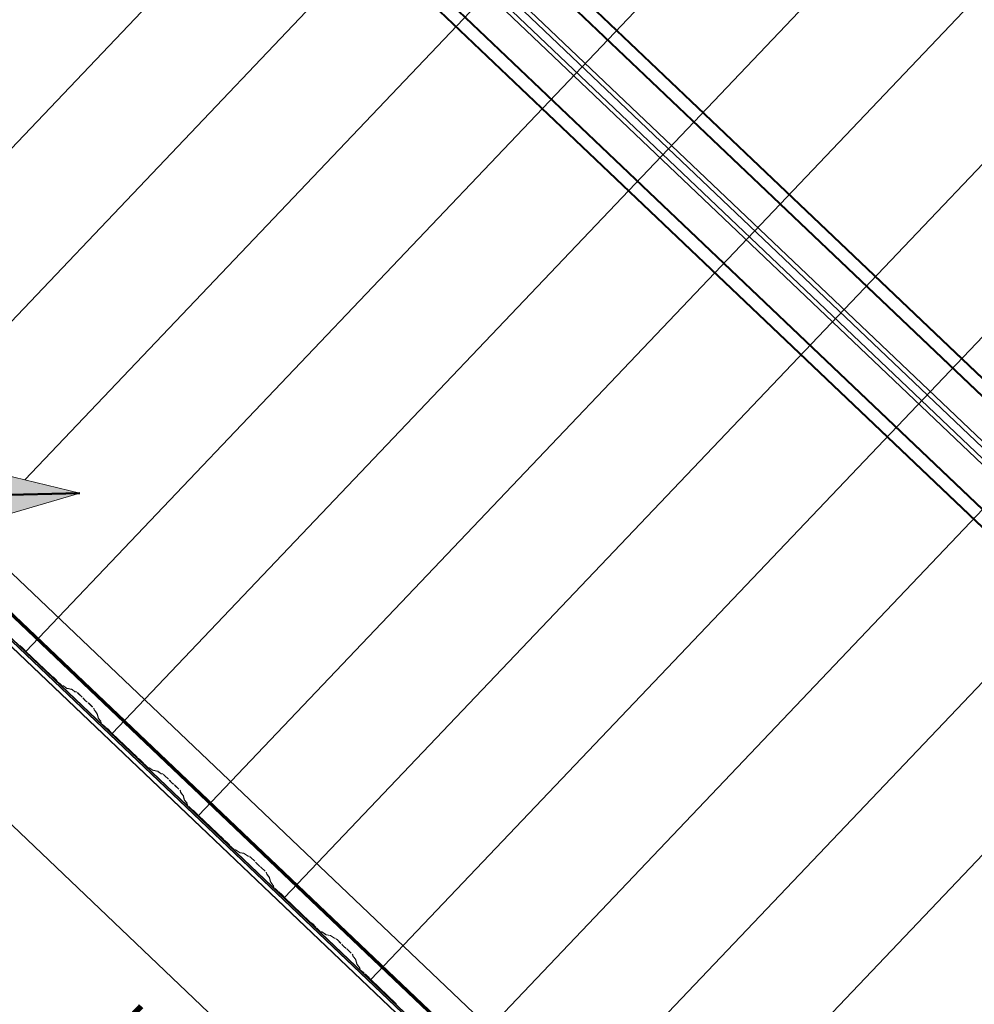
# Model space of a CAD drawing. Header units: metres. Extents: x 32343131.6 to 32343183.7, y 5699223.3 to 5699275.1.
# Tile 9 of 190: x 32343147.3 to 32343150.3, y 5699241.8 to 5699244.9. Entities that reach past the tile are written whole.
import ezdxf

# ---------------------------------------------------------------- set-up
doc = ezdxf.new("R2010")
doc.units = ezdxf.units.M
for name, color, linetype, lineweight in [('0-1', 7, 'Continuous', 5), ('A-ANNO-DIMS', 7, 'Continuous', 9), ('A-ANNO-DIMS-50', 7, 'Continuous', 9), ('A-DETL-GENF', 7, 'Continuous', 18)]:
    doc.layers.add(name, color=color, linetype=linetype, lineweight=lineweight)
for name, color, linetype, lineweight, true_color in [('A-DETL-GENF-3', 5, 'Continuous', 18, 0x0000ff), ('A-DETL-GENF-4', 5, 'Continuous', 50, 0x0000ff), ('A-ROOF-1', 7, 'Continuous', 5, 0xcccccc), ('E-POWR-CNDT-1', 5, 'Continuous', 70, 0x0000ff), ('G-IMPT-1', 5, 'Continuous', 25, 0x0000ff), ('S-BEAM-1', 7, 'Continuous', 5, 0xcccccc)]:
    doc.layers.add(name, color=color, linetype=linetype, lineweight=lineweight, true_color=true_color)
doc.styles.add('Arial', font='arial.ttf', dxfattribs={"height": 0.15})
doc.dimstyles.new('Blitzschutz', dxfattribs={"dimscale": 0.3048, "dimtxt": 0.153039, "dimasz": 0.492126, "dimexe": 0.393701, "dimexo": 0.0625, "dimgap": 0.287073, "dimtad": 1, "dimlfac": 100, "dimrnd": 0.01, "dimdsep": 46, "dimtxsty": 'Arial', "dimblk1": 'OBLIQUE', "dimblk2": 'OBLIQUE', "dimsah": 1, "dimcen": 0.09, "dimdle": 0.393701, "dimadec": 0, "dimazin": 0, "dimtfac": 1, "dimtdec": 4, "dimtix": 1, "dimtmove": 0, "dimatfit": 3, "dimfxl": 0.393701, "dimfxlon": 1, "dimtvp": 1, "dimtfill": 1, "dimtolj": 1, "dimtzin": 0, "dimarcsym": 2})

# ---------------------------------------------------------------- blocks, each defined once
blk = doc.blocks.new('Ortgang Hochpunkt - Ortgang Hochpunkt-3544340-TGA_190_LP5_GR_DA-TGA-01_G_')
at = {"layer": 'A-ROOF-1'}
for p, q in [((89.4753, -25.0355), (54.6993, 8.0497)), ((89.3588, -25.1579), (54.5828, 7.9273)), ((54.5837, 7.9281), (89.3597, -25.1571)), ((89.4753, -25.0355), (54.8986, 7.8602)), ((71.9592, -8.5851), (69.0733, -5.8395)), ((71.9558, -8.5809), (69.0777, -5.8427)), ((71.9503, -8.5695), (69.0902, -5.8484)), ((71.9494, -8.5674), (69.0924, -5.8493))]:
    blk.add_line(p, q, dxfattribs=at)
blk = doc.blocks.new('HEB Träger - 3883409-TGA_190_LP5_GR_DA-TGA-01_G_')
at = {"layer": 'S-BEAM-1'}
for p, q in [((91.234, -23.187), (56.458, 9.8982)), ((91.2355, -23.1853), (56.4595, 9.8999)), ((91.2055, -23.2169), (56.4295, 9.8683)), ((56.431, 9.8699), (91.207, -23.2153)), ((56.252, 9.6817), (91.028, -23.4035)), ((91.0295, -23.4018), (56.2535, 9.6834)), ((90.9995, -23.4334), (56.2235, 9.6518)), ((91.001, -23.4318), (56.2251, 9.6534)), ((76.6345, -9.4939), (70.8602, -4.0004)), ((76.6076, -9.5222), (70.8333, -4.0287)), ((76.6249, -9.504), (70.8506, -4.0105)), ((76.598, -9.5323), (70.8237, -4.0388))]:
    blk.add_line(p, q, dxfattribs=at)
blk = doc.blocks.new('ARC_190_LPX_FM_Stellplätze_rvt-1-TGA_190_LP5_GR_DA-TGA-01_G_')
at = {"layer": 'S-BEAM-1'}
for p, q in [((32343146.4925, 5699243.6873), (32343154.7548, 5699252.3718)), ((32343146.4925, 5699243.6873), (32343154.7548, 5699252.3718)), ((32343146.4926, 5699243.6874), (32343154.7549, 5699252.3719)), ((32343146.4926, 5699243.6874), (32343154.7549, 5699252.3719)), ((32343146.7642, 5699243.4288), (32343155.0265, 5699252.1133)), ((32343146.7642, 5699243.4288), (32343155.0265, 5699252.1133)), ((32343146.7643, 5699243.4289), (32343155.0266, 5699252.1134)), ((32343146.7643, 5699243.4289), (32343155.0266, 5699252.1134)), ((32343147.3043, 5699243.4524), (32343155.2983, 5699251.8549)), ((32343147.3043, 5699243.4524), (32343155.2983, 5699251.8549)), ((32343147.3043, 5699243.4524), (32343155.2982, 5699251.8548)), ((32343147.3043, 5699243.4524), (32343155.2982, 5699251.8548)), ((32343147.3076, 5699242.9118), (32343155.5699, 5699251.5964)), ((32343147.3076, 5699242.9118), (32343155.5699, 5699251.5964)), ((32343147.3077, 5699242.9119), (32343155.57, 5699251.5965)), ((32343147.3077, 5699242.9119), (32343155.57, 5699251.5965)), ((32343147.5793, 5699242.6534), (32343155.8416, 5699251.3379)), ((32343147.5793, 5699242.6534), (32343155.8416, 5699251.3379)), ((32343147.5794, 5699242.6535), (32343155.8416, 5699251.338)), ((32343147.5794, 5699242.6535), (32343155.8416, 5699251.338)), ((32343147.851, 5699242.3949), (32343156.1132, 5699251.0794)), ((32343147.851, 5699242.3949), (32343156.1132, 5699251.0794)), ((32343147.8511, 5699242.395), (32343156.1133, 5699251.0795)), ((32343147.8511, 5699242.395), (32343156.1133, 5699251.0795)), ((32343148.1227, 5699242.1365), (32343156.385, 5699250.821)), ((32343148.1227, 5699242.1365), (32343156.385, 5699250.821)), ((32343148.1227, 5699242.1364), (32343156.3849, 5699250.8209)), ((32343148.1227, 5699242.1364), (32343156.3849, 5699250.8209)), ((32343148.3943, 5699241.8779), (32343156.6566, 5699250.5624)), ((32343148.3943, 5699241.8779), (32343156.6566, 5699250.5624)), ((32343148.3944, 5699241.878), (32343156.6567, 5699250.5625)), ((32343148.3944, 5699241.878), (32343156.6567, 5699250.5625)), ((32343148.666, 5699241.6195), (32343156.9283, 5699250.304)), ((32343148.666, 5699241.6195), (32343156.9283, 5699250.304)), ((32343148.6661, 5699241.6195), (32343156.9284, 5699250.3041)), ((32343148.6661, 5699241.6195), (32343156.9284, 5699250.3041)), ((32343148.9377, 5699241.361), (32343157.2, 5699250.0455)), ((32343148.9377, 5699241.361), (32343157.2, 5699250.0455)), ((32343148.9378, 5699241.3611), (32343157.2001, 5699250.0456)), ((32343148.9378, 5699241.3611), (32343157.2001, 5699250.0456)), ((32343149.2094, 5699241.1025), (32343157.4717, 5699249.787)), ((32343149.2094, 5699241.1025), (32343157.4717, 5699249.787)), ((32343149.2095, 5699241.1026), (32343157.4718, 5699249.7871)), ((32343149.2095, 5699241.1026), (32343157.4718, 5699249.7871)), ((32343147.293, 5699242.9268), (32343147.2882, 5699242.9306)), ((32343147.289, 5699242.9298), (32343147.2937, 5699242.926)), ((32343147.2999, 5699242.9202), (32343147.3039, 5699242.9156)), ((32343147.3047, 5699242.915), (32343147.3007, 5699242.9195)), ((32343147.3077, 5699242.9119), (32343147.3076, 5699242.9118)), ((32343147.3076, 5699242.9118), (32343147.3077, 5699242.9119)), ((32343147.3076, 5699242.9118), (32343147.3864, 5699242.8369)), ((32343147.3865, 5699242.8369), (32343147.3077, 5699242.9119)), ((32343147.3944, 5699242.8303), (32343147.3897, 5699242.8341)), ((32343147.3904, 5699242.8333), (32343147.3951, 5699242.8295)), ((32343147.4013, 5699242.8237), (32343147.4053, 5699242.8191)), ((32343147.4061, 5699242.8185), (32343147.4021, 5699242.823)), ((32343147.409, 5699242.8153), (32343147.4165, 5699242.8082)), ((32343147.4166, 5699242.8083), (32343147.4091, 5699242.8154)), ((32343147.4257, 5699242.8036), (32343147.4212, 5699242.8045)), ((32343147.4223, 5699242.8035), (32343147.4268, 5699242.8026)), ((32343147.4359, 5699242.7964), (32343147.4267, 5699242.803)), ((32343147.4276, 5699242.8021), (32343147.4368, 5699242.7955)), ((32343147.4512, 5699242.793), (32343147.4367, 5699242.7959)), ((32343147.4378, 5699242.7949), (32343147.4522, 5699242.7919)), ((32343147.4614, 5699242.7857), (32343147.4522, 5699242.7924)), ((32343147.453, 5699242.7915), (32343147.4622, 5699242.7848)), ((32343147.4671, 5699242.7843), (32343147.4622, 5699242.7853)), ((32343147.4632, 5699242.7842), (32343147.4682, 5699242.7832)), ((32343147.4728, 5699242.7795), (32343147.4851, 5699242.7677)), ((32343147.4852, 5699242.7678), (32343147.4729, 5699242.7796)), ((32343147.4885, 5699242.7642), (32343147.4903, 5699242.762)), ((32343147.4913, 5699242.7612), (32343147.4895, 5699242.7634)), ((32343147.5007, 5699242.7527), (32343147.4985, 5699242.7543)), ((32343147.4993, 5699242.7534), (32343147.5016, 5699242.7517)), ((32343147.5053, 5699242.7485), (32343147.5177, 5699242.7368)), ((32343147.5177, 5699242.7369), (32343147.5054, 5699242.7486)), ((32343147.5217, 5699242.7323), (32343147.5229, 5699242.7275)), ((32343147.524, 5699242.7265), (32343147.5227, 5699242.7313)), ((32343147.5235, 5699242.7265), (32343147.5306, 5699242.7176)), ((32343147.5316, 5699242.7168), (32343147.5245, 5699242.7257)), ((32343147.5311, 5699242.7169), (32343147.5348, 5699242.7026)), ((32343147.5359, 5699242.7015), (32343147.5322, 5699242.7159)), ((32343147.5354, 5699242.7016), (32343147.5425, 5699242.6927)), ((32343147.5435, 5699242.6919), (32343147.5364, 5699242.7008)), ((32343147.543, 5699242.692), (32343147.5442, 5699242.6876)), ((32343147.5452, 5699242.6865), (32343147.5441, 5699242.6909)), ((32343147.5568, 5699242.675), (32343147.5492, 5699242.6821)), ((32343147.5492, 5699242.682), (32343147.5567, 5699242.6749)), ((32343147.5647, 5699242.6684), (32343147.5599, 5699242.6722)), ((32343147.5606, 5699242.6714), (32343147.5654, 5699242.6676)), ((32343147.5715, 5699242.6617), (32343147.5756, 5699242.6572)), ((32343147.5764, 5699242.6565), (32343147.5724, 5699242.6611)), ((32343147.5794, 5699242.6535), (32343147.5793, 5699242.6534)), ((32343147.5793, 5699242.6534), (32343147.5794, 5699242.6535)), ((32343147.5793, 5699242.6534), (32343147.6581, 5699242.5784)), ((32343147.6582, 5699242.5785), (32343147.5794, 5699242.6535)), ((32343147.6661, 5699242.5719), (32343147.6614, 5699242.5757)), ((32343147.6621, 5699242.5749), (32343147.6668, 5699242.5711)), ((32343147.673, 5699242.5652), (32343147.677, 5699242.5607)), ((32343147.6778, 5699242.56), (32343147.6738, 5699242.5646)), ((32343147.6807, 5699242.5569), (32343147.6882, 5699242.5497)), ((32343147.6883, 5699242.5498), (32343147.6808, 5699242.557)), ((32343147.6974, 5699242.5451), (32343147.6929, 5699242.546)), ((32343147.694, 5699242.545), (32343147.6984, 5699242.5441)), ((32343147.7076, 5699242.5379), (32343147.6984, 5699242.5446)), ((32343147.6992, 5699242.5436), (32343147.7084, 5699242.537)), ((32343147.7228, 5699242.5345), (32343147.7084, 5699242.5374)), ((32343147.7094, 5699242.5364), (32343147.7239, 5699242.5335)), ((32343147.7331, 5699242.5273), (32343147.7238, 5699242.5339)), ((32343147.7247, 5699242.533), (32343147.7339, 5699242.5263)), ((32343147.7388, 5699242.5258), (32343147.7339, 5699242.5268)), ((32343147.7349, 5699242.5258), (32343147.7399, 5699242.5248)), ((32343147.7445, 5699242.521), (32343147.7568, 5699242.5093)), ((32343147.7569, 5699242.5094), (32343147.7446, 5699242.5211)), ((32343147.7602, 5699242.5057), (32343147.762, 5699242.5035)), ((32343147.763, 5699242.5027), (32343147.7612, 5699242.5049)), ((32343147.7724, 5699242.4942), (32343147.7701, 5699242.4959)), ((32343147.771, 5699242.4949), (32343147.7733, 5699242.4933)), ((32343147.777, 5699242.49), (32343147.7893, 5699242.4783)), ((32343147.7894, 5699242.4784), (32343147.7771, 5699242.4901)), ((32343147.7933, 5699242.4739), (32343147.7946, 5699242.469)), ((32343147.7957, 5699242.468), (32343147.7944, 5699242.4729)), ((32343147.7952, 5699242.468), (32343147.8023, 5699242.4592)), ((32343147.8033, 5699242.4583), (32343147.7962, 5699242.4672)), ((32343147.8028, 5699242.4584), (32343147.8065, 5699242.4441)), ((32343147.8076, 5699242.4431), (32343147.8039, 5699242.4574)), ((32343147.8071, 5699242.4431), (32343147.8142, 5699242.4342)), ((32343147.8152, 5699242.4334), (32343147.8081, 5699242.4423)), ((32343147.8147, 5699242.4335), (32343147.8158, 5699242.4291)), ((32343147.8169, 5699242.4281), (32343147.8158, 5699242.4325)), ((32343147.8208, 5699242.4235), (32343147.8284, 5699242.4164)), ((32343147.8284, 5699242.4165), (32343147.8209, 5699242.4236)), ((32343147.8364, 5699242.4099), (32343147.8316, 5699242.4137)), ((32343147.8323, 5699242.4129), (32343147.8371, 5699242.4091)), ((32343147.8432, 5699242.4032), (32343147.8473, 5699242.3987)), ((32343147.8481, 5699242.398), (32343147.8441, 5699242.4026)), ((32343147.8511, 5699242.395), (32343147.851, 5699242.3949)), ((32343147.851, 5699242.3949), (32343147.8511, 5699242.395)), ((32343147.851, 5699242.3949), (32343147.9298, 5699242.3199)), ((32343147.9299, 5699242.32), (32343147.8511, 5699242.395)), ((32343147.9378, 5699242.3134), (32343147.9331, 5699242.3172)), ((32343147.9338, 5699242.3164), (32343147.9385, 5699242.3126)), ((32343147.9447, 5699242.3067), (32343147.9487, 5699242.3022)), ((32343147.9495, 5699242.3015), (32343147.9455, 5699242.3061)), ((32343147.9524, 5699242.2984), (32343147.9599, 5699242.2912)), ((32343147.96, 5699242.2913), (32343147.9525, 5699242.2985)), ((32343147.9691, 5699242.2867), (32343147.9646, 5699242.2876)), ((32343147.9657, 5699242.2865), (32343147.9701, 5699242.2856)), ((32343147.9793, 5699242.2794), (32343147.9701, 5699242.2861)), ((32343147.9709, 5699242.2852), (32343147.9801, 5699242.2785)), ((32343147.9945, 5699242.276), (32343147.9801, 5699242.279)), ((32343147.9811, 5699242.2779), (32343147.9956, 5699242.275)), ((32343148.0047, 5699242.2688), (32343147.9955, 5699242.2754)), ((32343147.9964, 5699242.2745), (32343148.0056, 5699242.2679)), ((32343148.0105, 5699242.2673), (32343148.0055, 5699242.2683)), ((32343148.0066, 5699242.2673), (32343148.0115, 5699242.2663)), ((32343148.0286, 5699242.2509), (32343148.0162, 5699242.2626)), ((32343148.0162, 5699242.2625), (32343148.0285, 5699242.2508)), ((32343148.0319, 5699242.2472), (32343148.0337, 5699242.245)), ((32343148.0347, 5699242.2442), (32343148.0329, 5699242.2464)), ((32343148.0441, 5699242.2357), (32343148.0418, 5699242.2374)), ((32343148.0427, 5699242.2365), (32343148.045, 5699242.2348)), ((32343148.0487, 5699242.2315), (32343148.061, 5699242.2198)), ((32343148.0611, 5699242.2199), (32343148.0488, 5699242.2316)), ((32343148.065, 5699242.2154), (32343148.0663, 5699242.2105)), ((32343148.0674, 5699242.2095), (32343148.0661, 5699242.2144)), ((32343148.0669, 5699242.2095), (32343148.074, 5699242.2007)), ((32343148.075, 5699242.1999), (32343148.0679, 5699242.2087)), ((32343148.0745, 5699242.1999), (32343148.0782, 5699242.1856)), ((32343148.0793, 5699242.1846), (32343148.0756, 5699242.1989)), ((32343148.0788, 5699242.1846), (32343148.0859, 5699242.1758)), ((32343148.0869, 5699242.1749), (32343148.0798, 5699242.1838)), ((32343148.0864, 5699242.175), (32343148.0875, 5699242.1706)), ((32343148.0886, 5699242.1696), (32343148.0875, 5699242.174)), ((32343148.0925, 5699242.1651), (32343148.1, 5699242.1579)), ((32343148.1001, 5699242.158), (32343148.0926, 5699242.1652)), ((32343148.1081, 5699242.1514), (32343148.1033, 5699242.1552)), ((32343148.104, 5699242.1544), (32343148.1088, 5699242.1506)), ((32343148.1149, 5699242.1448), (32343148.1189, 5699242.1402)), ((32343148.1198, 5699242.1395), (32343148.1157, 5699242.1441)), ((32343148.2016, 5699242.0615), (32343148.1227, 5699242.1365)), ((32343148.1227, 5699242.1365), (32343148.1227, 5699242.1364)), ((32343148.1227, 5699242.1364), (32343148.1227, 5699242.1365)), ((32343148.1227, 5699242.1364), (32343148.2015, 5699242.0614)), ((32343148.2095, 5699242.0549), (32343148.2047, 5699242.0587)), ((32343148.2054, 5699242.0579), (32343148.2102, 5699242.0541)), ((32343148.2163, 5699242.0483), (32343148.2204, 5699242.0437)), ((32343148.2212, 5699242.043), (32343148.2172, 5699242.0476)), ((32343148.2241, 5699242.0399), (32343148.2316, 5699242.0328)), ((32343148.2317, 5699242.0329), (32343148.2242, 5699242.04)), ((32343148.2408, 5699242.0282), (32343148.2363, 5699242.0291)), ((32343148.2374, 5699242.028), (32343148.2418, 5699242.0271)), ((32343148.251, 5699242.0209), (32343148.2417, 5699242.0276)), ((32343148.2426, 5699242.0267), (32343148.2518, 5699242.02)), ((32343148.2662, 5699242.0175), (32343148.2518, 5699242.0205)), ((32343148.2528, 5699242.0194), (32343148.2673, 5699242.0165)), ((32343148.2764, 5699242.0103), (32343148.2672, 5699242.017)), ((32343148.2681, 5699242.016), (32343148.2773, 5699242.0094)), ((32343148.2822, 5699242.0088), (32343148.2772, 5699242.0098)), ((32343148.2783, 5699242.0088), (32343148.2832, 5699242.0078)), ((32343148.2878, 5699242.004), (32343148.3002, 5699241.9923)), ((32343148.3003, 5699241.9924), (32343148.2879, 5699242.0041)), ((32343148.3036, 5699241.9887), (32343148.3054, 5699241.9865)), ((32343148.3063, 5699241.9857), (32343148.3045, 5699241.9879)), ((32343148.3158, 5699241.9772), (32343148.3135, 5699241.9789)), ((32343148.3144, 5699241.978), (32343148.3166, 5699241.9763)), ((32343148.3204, 5699241.9731), (32343148.3327, 5699241.9613)), ((32343148.3328, 5699241.9614), (32343148.3205, 5699241.9732)), ((32343148.3367, 5699241.9569), (32343148.338, 5699241.952)), ((32343148.339, 5699241.951), (32343148.3378, 5699241.9559)), ((32343148.3386, 5699241.9511), (32343148.3457, 5699241.9422)), ((32343148.3467, 5699241.9414), (32343148.3396, 5699241.9503)), ((32343148.3462, 5699241.9414), (32343148.3499, 5699241.9271)), ((32343148.3509, 5699241.9261), (32343148.3473, 5699241.9404)), ((32343148.3505, 5699241.9262), (32343148.3576, 5699241.9173)), ((32343148.3586, 5699241.9165), (32343148.3514, 5699241.9253)), ((32343148.3581, 5699241.9165), (32343148.3592, 5699241.9121)), ((32343148.3603, 5699241.9111), (32343148.3592, 5699241.9155)), ((32343148.3642, 5699241.9066), (32343148.3717, 5699241.8994)), ((32343148.3718, 5699241.8995), (32343148.3643, 5699241.9067)), ((32343148.3798, 5699241.8929), (32343148.375, 5699241.8967)), ((32343148.3757, 5699241.8959), (32343148.3805, 5699241.8921)), ((32343148.3866, 5699241.8863), (32343148.3906, 5699241.8817)), ((32343148.3915, 5699241.8811), (32343148.3874, 5699241.8856)), ((32343148.3944, 5699241.878), (32343148.3943, 5699241.8779)), ((32343148.3943, 5699241.8779), (32343148.3944, 5699241.878)), ((32343148.3943, 5699241.8779), (32343148.4732, 5699241.8029)), ((32343148.4733, 5699241.803), (32343148.3944, 5699241.878))]:
    blk.add_line(p, q, dxfattribs=at)
for centre, major_axis, ratio, start_param, end_param in [((32343147.2965, 5699242.9229), (-0.00543, 0.00517), 0.087156, 3.927882, 5.496895), ((32343147.2965, 5699242.9229), (-0.00435, 0.00414), 0.087156, 3.927883, 5.496895), ((32343147.308, 5699242.9123), (-0.00543, 0.00517), 0.087156, 0.786289, 1.570796), ((32343147.308, 5699242.9123), (-0.00435, 0.00414), 0.087156, 0.786287, 1.570796), ((32343147.3869, 5699242.8373), (-0.00543, 0.00517), 0.087156, 1.570796, 2.355306), ((32343147.3869, 5699242.8373), (-0.00435, 0.00414), 0.087156, 1.570796, 2.355302), ((32343147.398, 5699242.8264), (-0.00543, 0.00517), 0.087156, 3.927883, 5.496894), ((32343147.398, 5699242.8264), (-0.00435, 0.00414), 0.087156, 3.927881, 5.496896), ((32343147.4095, 5699242.8158), (-0.00543, 0.00517), 0.087156, 0.78629, 1.570796), ((32343147.4095, 5699242.8158), (-0.00435, 0.00414), 0.087156, 0.786288, 1.570796), ((32343147.417, 5699242.8087), (-0.00543, 0.00517), 0.087155, 1.570797, 3.003602), ((32343147.417, 5699242.8087), (-0.00435, 0.00414), 0.087155, 1.570797, 3.003605), ((32343147.431, 5699242.7984), (-0.00543, 0.00517), 0.087156, 5.711273, 6.145194), ((32343147.431, 5699242.7984), (-0.00435, 0.00414), 0.087156, 5.711276, 6.145196), ((32343147.4324, 5699242.8001), (-0.00435, 0.00414), 0.087156, 2.569683, 3.003604), ((32343147.4324, 5699242.8001), (-0.00543, 0.00517), 0.087156, 2.56968, 3.003607), ((32343147.4565, 5699242.7878), (-0.00543, 0.00517), 0.087156, 5.711273, 6.145194), ((32343147.4565, 5699242.7878), (-0.00435, 0.00414), 0.087156, 5.711277, 6.145196), ((32343147.4579, 5699242.7894), (-0.00435, 0.00414), 0.087156, 2.569684, 3.003604), ((32343147.4579, 5699242.7894), (-0.00543, 0.00517), 0.087155, 2.569681, 3.003605), ((32343147.4724, 5699242.7791), (-0.00543, 0.00517), 0.087156, 4.712389, 6.145196), ((32343147.4724, 5699242.7791), (-0.00435, 0.00414), 0.087156, 4.71239, 6.145196), ((32343147.4847, 5699242.7674), (-0.00435, 0.00414), 0.087156, 3.741008, 4.712389), ((32343147.4847, 5699242.7674), (-0.00543, 0.00517), 0.087155, 3.74101, 4.712389), ((32343147.4951, 5699242.758), (-0.00543, 0.00517), 0.087155, 0.599418, 2.542177), ((32343147.4951, 5699242.758), (-0.00435, 0.00414), 0.087155, 0.599417, 2.542176), ((32343147.505, 5699242.7481), (-0.00543, 0.00517), 0.087156, 4.712389, 5.683772), ((32343147.505, 5699242.7481), (-0.00435, 0.00414), 0.087156, 4.712389, 5.683768), ((32343147.5173, 5699242.7364), (-0.00435, 0.00414), 0.087156, 3.279585, 4.712389), ((32343147.5173, 5699242.7364), (-0.00543, 0.00517), 0.087156, 3.279581, 4.712389), ((32343147.5283, 5699242.7224), (-0.00543, 0.00517), 0.087156, 0.137989, 0.571916), ((32343147.5283, 5699242.7224), (-0.00435, 0.00414), 0.087156, 0.137993, 0.571912), ((32343147.5268, 5699242.7209), (-0.00435, 0.00414), 0.087156, 3.279578, 3.713505), ((32343147.5268, 5699242.7209), (-0.00543, 0.00517), 0.087156, 3.279581, 3.713501), ((32343147.5402, 5699242.6975), (-0.00543, 0.00517), 0.087156, 0.137989, 0.571913), ((32343147.5402, 5699242.6975), (-0.00435, 0.00414), 0.087155, 0.137994, 0.571912), ((32343147.5387, 5699242.696), (-0.00435, 0.00414), 0.087156, 3.27958, 3.713504), ((32343147.5387, 5699242.696), (-0.00543, 0.00517), 0.087156, 3.279582, 3.713509), ((32343147.5496, 5699242.6825), (-0.00543, 0.00517), 0.087156, 0.137989, 1.570796), ((32343147.5496, 5699242.6825), (-0.00435, 0.00414), 0.087156, 0.137991, 1.570796), ((32343147.5571, 5699242.6753), (-0.00543, 0.00517), 0.087156, 1.570796, 2.355307), ((32343147.5571, 5699242.6753), (-0.00435, 0.00414), 0.087156, 1.570797, 2.355303), ((32343147.5682, 5699242.6644), (-0.00543, 0.00517), 0.087156, 3.927882, 5.496895), ((32343147.5682, 5699242.6644), (-0.00435, 0.00414), 0.087156, 3.927882, 5.496895), ((32343147.5797, 5699242.6538), (-0.00543, 0.00517), 0.087156, 0.78629, 1.570796), ((32343147.5797, 5699242.6538), (-0.00435, 0.00414), 0.087156, 0.786288, 1.570796), ((32343147.6585, 5699242.5788), (-0.00543, 0.00517), 0.087156, 1.570796, 2.355306), ((32343147.6585, 5699242.5788), (-0.00435, 0.00414), 0.087156, 1.570796, 2.355302), ((32343147.6696, 5699242.5679), (-0.00543, 0.00517), 0.087156, 3.927883, 5.496893), ((32343147.6696, 5699242.5679), (-0.00435, 0.00414), 0.087155, 3.927883, 5.496896), ((32343147.6812, 5699242.5573), (-0.00543, 0.00517), 0.087156, 0.78629, 1.570796), ((32343147.6812, 5699242.5573), (-0.00435, 0.00414), 0.087156, 0.786289, 1.570796), ((32343147.6887, 5699242.5502), (-0.00543, 0.00517), 0.087156, 1.570797, 3.003603), ((32343147.6887, 5699242.5502), (-0.00435, 0.00414), 0.087155, 1.570797, 3.003604), ((32343147.7027, 5699242.54), (-0.00543, 0.00517), 0.087156, 5.711273, 6.145194), ((32343147.7027, 5699242.54), (-0.00435, 0.00414), 0.087156, 5.711277, 6.145196), ((32343147.7041, 5699242.5416), (-0.00435, 0.00414), 0.087156, 2.569683, 3.003604), ((32343147.7041, 5699242.5416), (-0.00543, 0.00517), 0.087156, 2.569681, 3.003603), ((32343147.7282, 5699242.5293), (-0.00543, 0.00517), 0.087156, 5.711273, 6.145196), ((32343147.7282, 5699242.5293), (-0.00435, 0.00414), 0.087156, 5.711277, 6.145196), ((32343147.7296, 5699242.5309), (-0.00435, 0.00414), 0.087156, 2.569684, 3.003604), ((32343147.7296, 5699242.5309), (-0.00543, 0.00517), 0.087156, 2.56968, 3.003603), ((32343147.7441, 5699242.5206), (-0.00543, 0.00517), 0.087156, 4.712389, 6.145196), ((32343147.7441, 5699242.5206), (-0.00435, 0.00414), 0.087156, 4.712389, 6.145196), ((32343147.7564, 5699242.5089), (-0.00435, 0.00414), 0.087156, 3.741008, 4.712389), ((32343147.7564, 5699242.5089), (-0.00543, 0.00517), 0.087156, 3.74101, 4.712389), ((32343147.7668, 5699242.4995), (-0.00543, 0.00517), 0.087156, 0.599417, 2.542176), ((32343147.7668, 5699242.4995), (-0.00435, 0.00414), 0.087155, 0.599417, 2.542175), ((32343147.7767, 5699242.4896), (-0.00543, 0.00517), 0.087156, 4.712389, 5.683772), ((32343147.7767, 5699242.4896), (-0.00435, 0.00414), 0.087156, 4.712389, 5.683768), ((32343147.789, 5699242.4779), (-0.00435, 0.00414), 0.087156, 3.279584, 4.712389), ((32343147.789, 5699242.4779), (-0.00543, 0.00517), 0.087156, 3.279581, 4.712389), ((32343147.8, 5699242.4639), (-0.00543, 0.00517), 0.087156, 0.137989, 0.571908), ((32343147.8, 5699242.4639), (-0.00435, 0.00414), 0.087156, 0.137991, 0.571912), ((32343147.7985, 5699242.4624), (-0.00435, 0.00414), 0.087156, 3.279579, 3.713505), ((32343147.7985, 5699242.4624), (-0.00543, 0.00517), 0.087156, 3.279581, 3.713502), ((32343147.8119, 5699242.439), (-0.00543, 0.00517), 0.087156, 0.137989, 0.571913), ((32343147.8119, 5699242.439), (-0.00435, 0.00414), 0.087155, 0.137992, 0.571912), ((32343147.8104, 5699242.4375), (-0.00435, 0.00414), 0.087156, 3.27958, 3.713505), ((32343147.8104, 5699242.4375), (-0.00543, 0.00517), 0.087156, 3.279581, 3.713505), ((32343147.8213, 5699242.424), (-0.00543, 0.00517), 0.087156, 0.137989, 1.570796), ((32343147.8213, 5699242.424), (-0.00435, 0.00414), 0.087156, 0.13799, 1.570796), ((32343147.8288, 5699242.4169), (-0.00435, 0.00414), 0.087155, 1.570797, 2.355303), ((32343147.8288, 5699242.4169), (-0.00543, 0.00517), 0.087155, 1.570797, 2.355303), ((32343147.8399, 5699242.4059), (-0.00543, 0.00517), 0.087156, 3.927882, 5.496896), ((32343147.8399, 5699242.4059), (-0.00435, 0.00414), 0.087156, 3.92788, 5.496895), ((32343147.8514, 5699242.3954), (-0.00543, 0.00517), 0.087156, 0.78629, 1.570796), ((32343147.8514, 5699242.3954), (-0.00435, 0.00414), 0.087156, 0.786288, 1.570796), ((32343147.9302, 5699242.3204), (-0.00543, 0.00517), 0.087156, 1.570797, 2.355305), ((32343147.9302, 5699242.3204), (-0.00435, 0.00414), 0.087156, 1.570796, 2.355302), ((32343147.9413, 5699242.3094), (-0.00543, 0.00517), 0.087156, 3.927883, 5.496893), ((32343147.9413, 5699242.3094), (-0.00435, 0.00414), 0.087156, 3.927884, 5.496895), ((32343147.9528, 5699242.2989), (-0.00543, 0.00517), 0.087155, 0.78629, 1.570796), ((32343147.9528, 5699242.2989), (-0.00435, 0.00414), 0.087156, 0.786289, 1.570796), ((32343147.9604, 5699242.2917), (-0.00543, 0.00517), 0.087156, 1.570796, 3.003607), ((32343147.9604, 5699242.2917), (-0.00435, 0.00414), 0.087155, 1.570796, 3.003604), ((32343147.9744, 5699242.2815), (-0.00543, 0.00517), 0.087155, 5.711273, 6.145198), ((32343147.9744, 5699242.2815), (-0.00435, 0.00414), 0.087156, 5.711277, 6.145196), ((32343147.9758, 5699242.2831), (-0.00435, 0.00414), 0.087156, 2.569684, 3.003604), ((32343147.9758, 5699242.2831), (-0.00543, 0.00517), 0.087156, 2.569681, 3.003603), ((32343147.9999, 5699242.2708), (-0.00543, 0.00517), 0.087156, 5.711273, 6.145196), ((32343147.9999, 5699242.2708), (-0.00435, 0.00414), 0.087156, 5.711276, 6.145196), ((32343148.0013, 5699242.2725), (-0.00435, 0.00414), 0.087156, 2.569683, 3.003604), ((32343148.0013, 5699242.2725), (-0.00543, 0.00517), 0.087156, 2.569681, 3.003603), ((32343148.0158, 5699242.2621), (-0.00543, 0.00517), 0.087156, 4.712389, 6.145196), ((32343148.0158, 5699242.2621), (-0.00435, 0.00414), 0.087156, 4.712389, 6.145196), ((32343148.0281, 5699242.2504), (-0.00435, 0.00414), 0.087156, 3.741008, 4.712389), ((32343148.0281, 5699242.2504), (-0.00543, 0.00517), 0.087156, 3.74101, 4.712389), ((32343148.0384, 5699242.241), (-0.00543, 0.00517), 0.087156, 0.599417, 2.542174), ((32343148.0384, 5699242.241), (-0.00435, 0.00414), 0.087156, 0.599417, 2.542176), ((32343148.0483, 5699242.2312), (-0.00543, 0.00517), 0.087156, 4.712389, 5.68377), ((32343148.0483, 5699242.2312), (-0.00435, 0.00414), 0.087156, 4.712389, 5.683768), ((32343148.0607, 5699242.2194), (-0.00435, 0.00414), 0.087156, 3.279583, 4.712389), ((32343148.0607, 5699242.2194), (-0.00543, 0.00517), 0.087156, 3.279581, 4.712389), ((32343148.0717, 5699242.2055), (-0.00543, 0.00517), 0.087155, 0.137989, 0.571912), ((32343148.0717, 5699242.2055), (-0.00435, 0.00414), 0.087156, 0.137992, 0.571912), ((32343148.0702, 5699242.204), (-0.00435, 0.00414), 0.087156, 3.279576, 3.713505), ((32343148.0702, 5699242.204), (-0.00543, 0.00517), 0.087156, 3.279581, 3.713503), ((32343148.0836, 5699242.1805), (-0.00543, 0.00517), 0.087156, 0.137989, 0.571912), ((32343148.0836, 5699242.1805), (-0.00435, 0.00414), 0.087156, 0.13799, 0.571912), ((32343148.0821, 5699242.179), (-0.00435, 0.00414), 0.087155, 3.279579, 3.713505), ((32343148.0821, 5699242.179), (-0.00543, 0.00517), 0.087156, 3.279581, 3.713504), ((32343148.093, 5699242.1655), (-0.00543, 0.00517), 0.087156, 0.137989, 1.570796), ((32343148.093, 5699242.1655), (-0.00435, 0.00414), 0.087156, 0.137987, 1.570796), ((32343148.1005, 5699242.1584), (-0.00543, 0.00517), 0.087155, 1.570797, 2.355301), ((32343148.1005, 5699242.1584), (-0.00435, 0.00414), 0.087155, 1.570797, 2.355303), ((32343148.1116, 5699242.1474), (-0.00543, 0.00517), 0.087155, 3.927883, 5.496897), ((32343148.1116, 5699242.1474), (-0.00435, 0.00414), 0.087155, 3.927883, 5.496896), ((32343148.1231, 5699242.1369), (-0.00543, 0.00517), 0.087155, 0.78629, 1.570796), ((32343148.1231, 5699242.1369), (-0.00435, 0.00414), 0.087156, 0.786291, 1.570796), ((32343148.2019, 5699242.0619), (-0.00543, 0.00517), 0.087156, 1.570796, 2.3553), ((32343148.2019, 5699242.0619), (-0.00435, 0.00414), 0.087156, 1.570797, 2.355303), ((32343148.213, 5699242.0509), (-0.00543, 0.00517), 0.087156, 3.927883, 5.496897), ((32343148.213, 5699242.0509), (-0.00435, 0.00414), 0.087156, 3.927884, 5.496896), ((32343148.2245, 5699242.0404), (-0.00543, 0.00517), 0.087155, 0.786291, 1.570796), ((32343148.2245, 5699242.0404), (-0.00435, 0.00414), 0.087155, 0.78629, 1.570797), ((32343148.232, 5699242.0332), (-0.00543, 0.00517), 0.087156, 1.570796, 3.003603), ((32343148.232, 5699242.0332), (-0.00435, 0.00414), 0.087156, 1.570796, 3.003604), ((32343148.2461, 5699242.023), (-0.00543, 0.00517), 0.087155, 5.711274, 6.145198), ((32343148.2461, 5699242.023), (-0.00435, 0.00414), 0.087156, 5.711273, 6.145196), ((32343148.2475, 5699242.0246), (-0.00435, 0.00414), 0.087156, 2.569684, 3.003604), ((32343148.2475, 5699242.0246), (-0.00543, 0.00517), 0.087156, 2.56968, 3.003603), ((32343148.2715, 5699242.0124), (-0.00543, 0.00517), 0.087155, 5.711274, 6.145198), ((32343148.2715, 5699242.0124), (-0.00435, 0.00414), 0.087156, 5.711272, 6.145196), ((32343148.273, 5699242.014), (-0.00435, 0.00414), 0.087156, 2.569683, 3.003604), ((32343148.273, 5699242.014), (-0.00543, 0.00517), 0.087156, 2.569681, 3.003603), ((32343148.2875, 5699242.0037), (-0.00543, 0.00517), 0.087156, 4.712389, 6.145195), ((32343148.2875, 5699242.0037), (-0.00435, 0.00414), 0.087156, 4.712389, 6.145196), ((32343148.2998, 5699241.9919), (-0.00435, 0.00414), 0.087156, 3.741008, 4.712389), ((32343148.2998, 5699241.9919), (-0.00543, 0.00517), 0.087156, 3.741009, 4.712389), ((32343148.3101, 5699241.9825), (-0.00543, 0.00517), 0.087156, 0.599417, 2.54217), ((32343148.3101, 5699241.9825), (-0.00435, 0.00414), 0.087156, 0.599418, 2.542175), ((32343148.32, 5699241.9727), (-0.00543, 0.00517), 0.087156, 4.712389, 5.683766), ((32343148.32, 5699241.9727), (-0.00435, 0.00414), 0.087156, 4.712389, 5.683767), ((32343148.3324, 5699241.961), (-0.00435, 0.00414), 0.087155, 3.279586, 4.71239), ((32343148.3324, 5699241.961), (-0.00543, 0.00517), 0.087155, 3.279582, 4.71239), ((32343148.3434, 5699241.947), (-0.00543, 0.00517), 0.087156, 0.137989, 0.57191), ((32343148.3434, 5699241.947), (-0.00435, 0.00414), 0.087156, 0.137988, 0.571912), ((32343148.3418, 5699241.9455), (-0.00435, 0.00414), 0.087156, 3.279584, 3.713505), ((32343148.3418, 5699241.9455), (-0.00543, 0.00517), 0.087155, 3.279582, 3.713504), ((32343148.3553, 5699241.9221), (-0.00543, 0.00517), 0.087156, 0.137989, 0.571913), ((32343148.3553, 5699241.9221), (-0.00435, 0.00414), 0.087156, 0.137986, 0.571912), ((32343148.3537, 5699241.9206), (-0.00435, 0.00414), 0.087155, 3.279577, 3.713505), ((32343148.3537, 5699241.9206), (-0.00543, 0.00517), 0.087156, 3.279581, 3.713503), ((32343148.3647, 5699241.9071), (-0.00543, 0.00517), 0.087156, 0.137989, 1.570796), ((32343148.3647, 5699241.9071), (-0.00435, 0.00414), 0.087156, 0.137988, 1.570796), ((32343148.3722, 5699241.8999), (-0.00543, 0.00517), 0.087155, 1.570797, 2.355302), ((32343148.3722, 5699241.8999), (-0.00435, 0.00414), 0.087155, 1.570797, 2.355303), ((32343148.3833, 5699241.8889), (-0.00543, 0.00517), 0.087155, 3.927883, 5.496896), ((32343148.3833, 5699241.8889), (-0.00435, 0.00414), 0.087155, 3.927887, 5.496896), ((32343148.3948, 5699241.8784), (-0.00543, 0.00517), 0.087156, 0.78629, 1.570796), ((32343148.3948, 5699241.8784), (-0.00435, 0.00414), 0.087156, 0.786292, 1.570796), ((32343148.4736, 5699241.8034), (-0.00543, 0.00517), 0.087156, 1.570796, 2.3553), ((32343148.4736, 5699241.8034), (-0.00435, 0.00414), 0.087156, 1.570796, 2.355303)]:
    blk.add_ellipse(centre, major_axis=major_axis, ratio=ratio, start_param=start_param, end_param=end_param, dxfattribs=at)
at = {"layer": 'A-ROOF-1'}
blk.add_blockref('Ortgang Hochpunkt - Ortgang Hochpunkt-3544340-TGA_190_LP5_GR_DA-TGA-01_G_', (32343077.7673, 5699249.1855), dxfattribs=at)
at = {"layer": 'S-BEAM-1'}
blk.add_blockref('HEB Träger - 3883409-TGA_190_LP5_GR_DA-TGA-01_G_', (32343077.7673, 5699249.1855), dxfattribs=at)
blk = doc.blocks.new('Symbol_Elektro_Leitung_Hoch_Runter - Zeichnung1_dwg_E-Blitz-Anschlusspunkt-7483321-TGA_190_LP5_GR_DA-TGA-01_G_')
at = {"layer": 'G-IMPT-1'}
blk.add_hatch(color=256, dxfattribs=at).paths.add_polyline_path([(0, -0.0625), (0.0162, -0.0604), (0.0313, -0.0541), (0.0442, -0.0442), (0.0541, -0.0313), (0.0604, -0.0162), (0.0625, 0), (0.0604, 0.0162), (0.0541, 0.0313), (0.0442, 0.0442), (0.0313, 0.0541), (0.0162, 0.0604), (0, 0.0625), (-0.0162, 0.0604), (-0.0313, 0.0541), (-0.0442, 0.0442), (-0.0541, 0.0313), (-0.0604, 0.0162), (-0.0625, 0), (-0.0604, -0.0162), (-0.0541, -0.0313), (-0.0442, -0.0442), (-0.0313, -0.0541), (-0.0162, -0.0604)])
blk.add_circle((0, 0), 0.0625, dxfattribs=at)
blk = doc.blocks.new('Symbol_Elektro_Leitung_Hoch_Runter - Nach unten-7483331-TGA_190_LP5_GR_DA-TGA-01_G_')
at = {"layer": 'A-DETL-GENF-3'}
blk.add_hatch(color=256, dxfattribs=at).paths.add_polyline_path([(-0.4243, -0.4243), (-0.2078, -0.2993), (-0.2993, -0.2078)])
at = {"layer": 'A-DETL-GENF'}
for p, q in [((-0.2993, -0.2078), (-0.4243, -0.4243)), ((-0.2078, -0.2993), (-0.2993, -0.2078)), ((-0.4243, -0.4243), (-0.2078, -0.2993))]:
    blk.add_line(p, q, dxfattribs=at)
at = {"layer": 'A-DETL-GENF-4'}
for p, q in [((0, 0), (-0.0442, -0.0442)), ((-0.0442, -0.0442), (-0.4243, -0.4243))]:
    blk.add_line(p, q, dxfattribs=at)
blk.add_blockref('Symbol_Elektro_Leitung_Hoch_Runter - Zeichnung1_dwg_E-Blitz-Anschlusspunkt-7483321-TGA_190_LP5_GR_DA-TGA-01_G_', (0, 0))
blk = doc.blocks.new('DIMBLOCK5-TGA_190_LP5_GR_DA-TGA-01_G_')
at = {"layer": 'A-ANNO-DIMS-50', "transparency": 16777216}
for p, q in [((32343146.546, 5699243.0471), (32343146.6287, 5699243.134)), ((32343146.546, 5699243.0471), (32343146.4633, 5699242.9602)), ((32343149.444, 5699240.29), (32343146.546, 5699243.0471)), ((32343149.444, 5699240.29), (32343149.5267, 5699240.3769)), ((32343149.444, 5699240.29), (32343149.3613, 5699240.2031))]:
    blk.add_line(p, q, dxfattribs=at)
at = {"layer": 'A-ANNO-DIMS-50', "lineweight": 35, "transparency": 16777216}
for p, q in [((32343146.546, 5699243.0471), (32343146.44, 5699243.0445)), ((32343146.546, 5699243.0471), (32343146.652, 5699243.0497)), ((32343149.444, 5699240.29), (32343149.338, 5699240.2874)), ((32343149.444, 5699240.29), (32343149.55, 5699240.2926))]:
    blk.add_line(p, q, dxfattribs=at)
at = {"layer": 'A-ANNO-DIMS-50', "color": 0, "transparency": 16777216, "insert": (32343148.0487, 5699241.2279), "char_height": 0.15, "width": 0.822172, "attachment_point": 1, "rotation": 136.4273, "line_spacing_factor": 0.941778, "style": 'Arial', "bg_fill": 3, "box_fill_scale": 1.25, "bg_fill_color": 256, "bg_fill_true_color": 13158600, "bg_fill_transparency": 0}
blk.add_mtext('400 cm', dxfattribs=at)
blk = doc.blocks.new('_Oblique')
at = {"color": 0, "linetype": 'ByBlock', "lineweight": -2}
blk.add_line((-0.5, -0.5), (0.5, 0.5), dxfattribs=at)
blk = doc.blocks.new('DIMBLOCK10-TGA_190_LP5_GR_DA-TGA-01_G_')
at = {"layer": 'A-ANNO-DIMS-50', "transparency": 16777216}
for p, q in [((32343140.4054, 5699248.199), (32343140.4881, 5699248.286)), ((32343140.4054, 5699248.199), (32343140.3226, 5699248.1121)), ((32343149.0994, 5699239.9277), (32343140.4054, 5699248.199)), ((32343149.0994, 5699239.9277), (32343149.1821, 5699240.0147)), ((32343149.0994, 5699239.9277), (32343149.0166, 5699239.8408))]:
    blk.add_line(p, q, dxfattribs=at)
at = {"layer": 'A-ANNO-DIMS-50', "lineweight": 35, "transparency": 16777216}
for p, q in [((32343140.4054, 5699248.199), (32343140.2993, 5699248.1964)), ((32343140.4054, 5699248.199), (32343140.5114, 5699248.2017)), ((32343149.0994, 5699239.9277), (32343148.9933, 5699239.9251)), ((32343149.0994, 5699239.9277), (32343149.2054, 5699239.9304))]:
    blk.add_line(p, q, dxfattribs=at)
at = {"layer": 'A-ANNO-DIMS-50', "color": 0, "transparency": 16777216, "insert": (32343144.8478, 5699243.583), "char_height": 0.15, "width": 0.960613, "attachment_point": 1, "rotation": 136.4273, "line_spacing_factor": 0.941778, "style": 'Arial', "bg_fill": 3, "box_fill_scale": 1.25, "bg_fill_color": 256, "bg_fill_true_color": 13158600, "bg_fill_transparency": 0}
blk.add_mtext('1200 cm', dxfattribs=at)

msp = doc.modelspace()

# ---------------------------------------------------------------- linework, layer by layer
at = {"layer": 'E-POWR-CNDT-1'}
msp.add_line((32343141.12692, 5699248.86681), (32343149.73039, 5699240.68161), dxfattribs=at)

# ---------------------------------------------------------------- block references
at = {"layer": '0-1'}
msp.add_blockref('ARC_190_LPX_FM_Stellplätze_rvt-1-TGA_190_LP5_GR_DA-TGA-01_G_', (0, 0), dxfattribs=at)
at = {"layer": 'A-DETL-GENF-3', "rotation": 136.4271616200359}
msp.add_blockref('Symbol_Elektro_Leitung_Hoch_Runter - Nach unten-7483331-TGA_190_LP5_GR_DA-TGA-01_G_', (32343146.87763, 5699243.39567), dxfattribs=at)

# ---------------------------------------------------------------- next in the draw order: dimensions: what is measured, and where the dimension line sits
at = {"layer": 'A-ANNO-DIMS'}
dim = msp.add_linear_dim(base=(32343146.546, 5699243.0471), p1=(32343149.52671, 5699240.37694), p2=(32343146.62871, 5699243.13404), angle=316.42726, dimstyle='Blitzschutz', override={"dimpost": '<> cm', "dimfxl": 4}, dxfattribs=at)
dim.commit()
dim.dimension.update_dxf_attribs({"geometry": 'DIMBLOCK5-TGA_190_LP5_GR_DA-TGA-01_G_', "text_midpoint": (32343148.1081, 5699241.78743)})

# ---------------------------------------------------------------- next in the draw order: dimensions: what is measured, and where the dimension line sits
dim = msp.add_linear_dim(base=(32343140.40536, 5699248.19905), p1=(32343149.18207, 5699240.01469), p2=(32343140.48808, 5699248.28599), angle=316.42726, dimstyle='Blitzschutz', override={"dimpost": '<> cm', "dimfxl": 11.999999}, dxfattribs=at)
dim.commit()
dim.dimension.update_dxf_attribs({"geometry": 'DIMBLOCK10-TGA_190_LP5_GR_DA-TGA-01_G_', "text_midpoint": (32343144.86546, 5699244.18228)})

doc.saveas('drawing.dxf')
